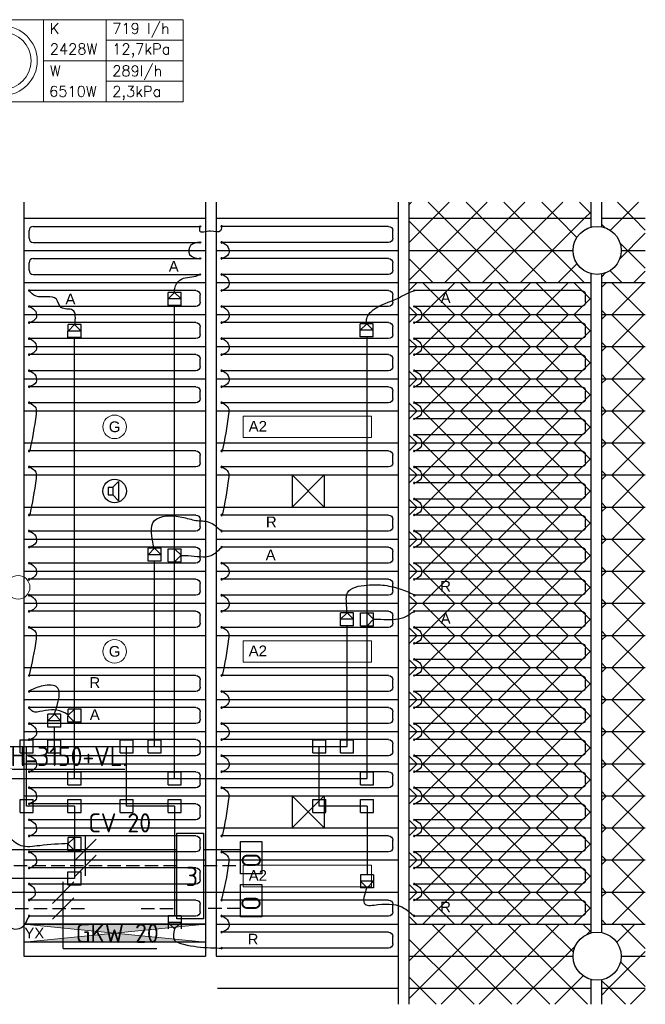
# Model space of a CAD drawing. Extents: x 51386 to 237147, y -567529 to -237881.
# Tile 16 of 16: x 126282 to 132130, y -247089 to -237881. Entities that reach past the tile are written whole.
import ezdxf

# ---------------------------------------------------------------- set-up
doc = ezdxf.new("R2010")
doc.units = 0
doc.header["$LTSCALE"] = 25
for name, pattern in [('2322105', [47, 40, -7]), ('2322106', [47, 5, -2, 5, -2, 5, -2, 5, -2, 5, -2, 5, -7]), ('2322107', [2000, 1000, 1000]), ('2322108', [7, 5, -2])]:
    doc.linetypes.add(name, pattern=pattern)
for name, color, linetype in [('000Vermogens2', 7, 'CONTINUOUS'), ('60', 7, 'CONTINUOUS'), ('60-CV', 3, 'CONTINUOUS'), ('KP-bandraster', 5, 'CONTINUOUS'), ('KP-koppelingen', 6, 'CONTINUOUS'), ('KP-leidingen(aanvoer)', 5, 'CONTINUOUS'), ('KP-leidingen(retour)', 1, 'CONTINUOUS'), ('KP-Lucht aanvoer', 6, 'CONTINUOUS'), ('KP-Melders', 3, 'CONTINUOUS'), ('KP-panelen', 1, 'CONTINUOUS'), ('KP-registers', 4, 'CONTINUOUS'), ('KP-slangen', 7, 'CONTINUOUS'), ('KP-tekst', 7, 'CONTINUOUS'), ('SYM-W', 7, 'CONTINUOUS'), ('WL5501--', 130, 'CONTINUOUS'), ('WL5501--_GKW-A', 4, 'CONTINUOUS'), ('WL5502--', 130, 'CONTINUOUS'), ('WL561---_AANVOER', 10, 'CONTINUOUS'), ('WL561---_RETOUR', 10, 'CONTINUOUS')]:
    doc.layers.add(name, color=color, linetype=linetype)
for name, color, linetype, lineweight in [('KP-Aluminium', 8, 'CONTINUOUS', 18), ('KP-Registers-nieuw', 3, 'CONTINUOUS', 25), ('KP-Verlichting', 2, 'CONTINUOUS', 18)]:
    doc.layers.add(name, color=color, linetype=linetype, lineweight=lineweight)
doc.styles.add('arial', font='ARIAL.TTF')
doc.styles.add('ISO', font='ISO.SHX')
doc.styles.add('VERWOL-1', font='ROMANS.SHX')
pattern_1 = [(45, (-34026.4, 3026.83), (-176.7767, 176.7767), []), (135, (-34026.4, 3026.83), (-176.7767, -176.7767), [])]

# ---------------------------------------------------------------- blocks, each defined once
blk = doc.blocks.new('Register A')
at = {"layer": 'KP-registers', "linetype": 'Continuous'}
for p, q in [((50, 115), (50, 185)), ((90, 225), (1644, 225)), ((90, 75), (1644, 75))]:
    blk.add_line(p, q, dxfattribs=at)
for centre in [(1650, 225), (1650, 75)]:
    blk.add_circle(centre, 6, dxfattribs=at)
for centre, start, end in [((90, 185), 90, 180), ((90, 115), 180, 270)]:
    blk.add_arc(centre, 40, start, end, dxfattribs=at)
blk = doc.blocks.new('A$C707E4CAF')
at = {"layer": 'KP-Verlichting', "linetype": 'Continuous'}
h = blk.add_hatch(color=256, dxfattribs=at)
h.dxf.hatch_style = 1
h.paths.add_polyline_path([(0, 0), (850, -85), (1700, 0)])
h.paths.add_polyline_path([(1700, -170), (850, -85), (0, -170)])
at = {"layer": 'KP-panelen', "linetype": 'Continuous'}
for p, q in [((1700, 0), (0, 0)), ((1700, 0), (0, 0)), ((1700, -170), (0, -170)), ((1700, -170), (0, -170))]:
    blk.add_line(p, q, dxfattribs=at)
at = {"layer": 'KP-Verlichting', "linetype": 'Continuous'}
for p, q in [((0, 0), (1700, -170)), ((0, 0), (1700, -170)), ((0, 0), (0, -170)), ((0, -170), (1700, 0)), ((0, -170), (1700, 0)), ((1700, 0), (1700, -170))]:
    blk.add_line(p, q, dxfattribs=at)
at = {"layer": 'KP-Verlichting', "linetype": 'Continuous', "insert": (99.6, -83.6), "char_height": 100, "attachment_point": 5, "style": 'arial'}
blk.add_mtext('\\A1;YX', dxfattribs=at)

msp = doc.modelspace()

# ---------------------------------------------------------------- hatches: boundary and pattern name
at = {"layer": 'KP-Aluminium', "linetype": 'Continuous'}
h = msp.add_hatch(dxfattribs=at)
h.set_pattern_fill('ANSI37', color=256, scale=2000, style=0)
h.set_pattern_definition(pattern_1)
h.paths.add_polyline_path([(131619.6, -239588.7), (129919.6, -239588.7), (129919.6, -239738.7), (131619.6, -239738.7)])
h.paths.add_polyline_path([(132129.6, -239588.7), (131719.6, -239588.7), (131719.6, -239738.7), (132129.6, -239738.7)])
h.paths.add_polyline_path([(131619.6, -246938.7), (129919.6, -246938.7), (129919.6, -247088.7), (131619.6, -247088.7)])
h.paths.add_polyline_path([(132129.6, -246938.7), (131719.6, -246938.7), (131719.6, -247088.7), (132129.6, -247088.7)])
h = msp.add_hatch(dxfattribs=at)
h.set_pattern_fill('ANSI37', color=256, scale=2000, style=0)
h.set_pattern_definition(pattern_1)
h.paths.add_polyline_path([(131619.6, -239821.8), (131619.6, -239738.7), (129919.6, -239738.7), (129919.6, -240038.7), (131454.6, -240038.7, -0.337188)])
h.paths.add_polyline_path([(131454.6, -240038.7), (129919.6, -240038.7), (129919.6, -240338.7), (131619.6, -240338.7), (131619.6, -240255.5, -0.337188)])
h.paths.add_polyline_path([(132129.6, -240038.7), (131904.6, -240038.7, -0.362783), (131719.6, -240260.1), (131719.6, -240338.7), (132129.6, -240338.7)])
h.paths.add_polyline_path([(132129.6, -239738.7), (131719.6, -239738.7), (131719.6, -239817.3, -0.362783), (131904.6, -240038.7), (132129.6, -240038.7)])
h = msp.add_hatch(dxfattribs=at)
h.set_pattern_fill('ANSI37', color=256, scale=2000, style=0)
h.set_pattern_definition([(45, (-34026.4, 7526.83), (-176.7767, 176.7767), []), (135, (-34026.4, 7526.83), (-176.7767, -176.7767), [])])
h.paths.add_polyline_path([(131619.6, -240338.7), (129919.6, -240338.7), (129919.6, -240638.7), (131619.6, -240638.7)])
h.paths.add_polyline_path([(132129.6, -240338.7), (131719.6, -240338.7), (131719.6, -240638.7), (132129.6, -240638.7)])
h = msp.add_hatch(dxfattribs=at)
h.set_pattern_fill('ANSI37', color=256, scale=2000, style=0)
h.set_pattern_definition([(45, (-34026.4, 7226.83), (-176.7767, 176.7767), []), (135, (-34026.4, 7226.83), (-176.7767, -176.7767), [])])
h.paths.add_polyline_path([(131619.6, -240638.7), (129919.6, -240638.7), (129919.6, -240938.7), (131619.6, -240938.7)])
h.paths.add_polyline_path([(132129.6, -240638.7), (131719.6, -240638.7), (131719.6, -240938.7), (132129.6, -240938.7)])
h = msp.add_hatch(dxfattribs=at)
h.set_pattern_fill('ANSI37', color=256, scale=2000, style=0)
h.set_pattern_definition([(45, (-34026.4, 6926.83), (-176.7767, 176.7767), []), (135, (-34026.4, 6926.83), (-176.7767, -176.7767), [])])
h.paths.add_polyline_path([(131619.6, -240938.7), (129919.6, -240938.7), (129919.6, -241238.7), (131619.6, -241238.7)])
h.paths.add_polyline_path([(132129.6, -240938.7), (131719.6, -240938.7), (131719.6, -241238.7), (132129.6, -241238.7)])
h = msp.add_hatch(dxfattribs=at)
h.set_pattern_fill('ANSI37', color=256, scale=2000, style=0)
h.set_pattern_definition([(45, (-34026.4, 6626.83), (-176.7767, 176.7767), []), (135, (-34026.4, 6626.83), (-176.7767, -176.7767), [])])
h.paths.add_polyline_path([(131619.6, -241238.7), (129919.6, -241238.7), (129919.6, -241538.7), (131619.6, -241538.7)])
h.paths.add_polyline_path([(132129.6, -241238.7), (131719.6, -241238.7), (131719.6, -241538.7), (132129.6, -241538.7)])
h = msp.add_hatch(dxfattribs=at)
h.set_pattern_fill('ANSI37', color=256, scale=2000, style=0)
h.set_pattern_definition([(45, (-34026.4, 6326.83), (-176.7767, 176.7767), []), (135, (-34026.4, 6326.83), (-176.7767, -176.7767), [])])
h.paths.add_polyline_path([(131619.6, -241538.7), (129919.6, -241538.7), (129919.6, -241838.7), (131619.6, -241838.7)])
h.paths.add_polyline_path([(132129.6, -241538.7), (131719.6, -241538.7), (131719.6, -241838.7), (132129.6, -241838.7)])
h = msp.add_hatch(dxfattribs=at)
h.set_pattern_fill('ANSI37', color=256, scale=2000, style=0)
h.set_pattern_definition([(45, (-34026.4, 6026.83), (-176.7767, 176.7767), []), (135, (-34026.4, 6026.83), (-176.7767, -176.7767), [])])
h.paths.add_polyline_path([(131619.6, -241838.7), (129919.6, -241838.7), (129919.6, -242138.7), (131619.6, -242138.7)])
h.paths.add_polyline_path([(132129.6, -241838.7), (131719.6, -241838.7), (131719.6, -242138.7), (132129.6, -242138.7)])
h = msp.add_hatch(dxfattribs=at)
h.set_pattern_fill('ANSI37', color=256, scale=2000, style=0)
h.set_pattern_definition([(45, (-34026.4, 5726.83), (-176.7767, 176.7767), []), (135, (-34026.4, 5726.83), (-176.7767, -176.7767), [])])
h.paths.add_polyline_path([(131619.6, -242138.7), (129919.6, -242138.7), (129919.6, -242438.7), (131619.6, -242438.7)])
h.paths.add_polyline_path([(132129.6, -242138.7), (131719.6, -242138.7), (131719.6, -242438.7), (132129.6, -242438.7)])
h = msp.add_hatch(dxfattribs=at)
h.set_pattern_fill('ANSI37', color=256, scale=2000, style=0)
h.set_pattern_definition([(45, (-34026.4, 5426.83), (-176.7767, 176.7767), []), (135, (-34026.4, 5426.83), (-176.7767, -176.7767), [])])
h.paths.add_polyline_path([(131619.6, -242438.7), (129919.6, -242438.7), (129919.6, -242738.7), (131619.6, -242738.7)])
h.paths.add_polyline_path([(132129.6, -242438.7), (131719.6, -242438.7), (131719.6, -242738.7), (132129.6, -242738.7)])
h = msp.add_hatch(dxfattribs=at)
h.set_pattern_fill('ANSI37', color=256, scale=2000, style=0)
h.set_pattern_definition([(45, (-34026.4, 5126.83), (-176.7767, 176.7767), []), (135, (-34026.4, 5126.83), (-176.7767, -176.7767), [])])
h.paths.add_polyline_path([(131619.6, -242738.7), (129919.6, -242738.7), (129919.6, -243038.7), (131619.6, -243038.7)])
h.paths.add_polyline_path([(132129.6, -242738.7), (131719.6, -242738.7), (131719.6, -243038.7), (132129.6, -243038.7)])
h = msp.add_hatch(dxfattribs=at)
h.set_pattern_fill('ANSI37', color=256, scale=2000, style=0)
h.set_pattern_definition([(45, (-34026.4, 4826.83), (-176.7767, 176.7767), []), (135, (-34026.4, 4826.83), (-176.7767, -176.7767), [])])
h.paths.add_polyline_path([(131619.6, -243038.7), (129919.6, -243038.7), (129919.6, -243338.7), (131619.6, -243338.7)])
h.paths.add_polyline_path([(132129.6, -243038.7), (131719.6, -243038.7), (131719.6, -243338.7), (132129.6, -243338.7)])
h = msp.add_hatch(dxfattribs=at)
h.set_pattern_fill('ANSI37', color=256, scale=2000, style=0)
h.set_pattern_definition([(45, (-34026.4, 4526.83), (-176.7767, 176.7767), []), (135, (-34026.4, 4526.83), (-176.7767, -176.7767), [])])
h.paths.add_polyline_path([(131619.6, -243338.7), (129919.6, -243338.7), (129919.6, -243638.7), (131619.6, -243638.7)])
h.paths.add_polyline_path([(132129.6, -243338.7), (131719.6, -243338.7), (131719.6, -243638.7), (132129.6, -243638.7)])
h = msp.add_hatch(dxfattribs=at)
h.set_pattern_fill('ANSI37', color=256, scale=2000, style=0)
h.set_pattern_definition([(45, (-34026.4, 4226.83), (-176.7767, 176.7767), []), (135, (-34026.4, 4226.83), (-176.7767, -176.7767), [])])
h.paths.add_polyline_path([(131619.6, -243638.7), (129919.6, -243638.7), (129919.6, -243938.7), (131619.6, -243938.7)])
h.paths.add_polyline_path([(132129.6, -243638.7), (131719.6, -243638.7), (131719.6, -243938.7), (132129.6, -243938.7)])
h = msp.add_hatch(dxfattribs=at)
h.set_pattern_fill('ANSI37', color=256, scale=2000, style=0)
h.set_pattern_definition([(45, (-34026.4, 3926.83), (-176.7767, 176.7767), []), (135, (-34026.4, 3926.83), (-176.7767, -176.7767), [])])
h.paths.add_polyline_path([(131619.6, -243938.7), (129919.6, -243938.7), (129919.6, -244238.7), (131619.6, -244238.7)])
h.paths.add_polyline_path([(132129.6, -243938.7), (131719.6, -243938.7), (131719.6, -244238.7), (132129.6, -244238.7)])
h = msp.add_hatch(dxfattribs=at)
h.set_pattern_fill('ANSI37', color=256, scale=2000, style=0)
h.set_pattern_definition([(45, (-34026.4, 3626.83), (-176.7767, 176.7767), []), (135, (-34026.4, 3626.83), (-176.7767, -176.7767), [])])
h.paths.add_polyline_path([(131619.6, -244238.7), (129919.6, -244238.7), (129919.6, -244538.7), (131619.6, -244538.7)])
h.paths.add_polyline_path([(132129.6, -244238.7), (131719.6, -244238.7), (131719.6, -244538.7), (132129.6, -244538.7)])
h = msp.add_hatch(dxfattribs=at)
h.set_pattern_fill('ANSI37', color=256, scale=2000, style=0)
h.set_pattern_definition([(45, (-34026.4, 3326.83), (-176.7767, 176.7767), []), (135, (-34026.4, 3326.83), (-176.7767, -176.7767), [])])
h.paths.add_polyline_path([(131619.6, -244538.7), (129919.6, -244538.7), (129919.6, -244838.7), (131619.6, -244838.7)])
h.paths.add_polyline_path([(132129.6, -244538.7), (131719.6, -244538.7), (131719.6, -244838.7), (132129.6, -244838.7)])
h = msp.add_hatch(dxfattribs=at)
h.set_pattern_fill('ANSI37', color=256, scale=2000, style=0)
h.set_pattern_definition(pattern_1)
h.paths.add_polyline_path([(131619.6, -244838.7), (129919.6, -244838.7), (129919.6, -245138.7), (131619.6, -245138.7)])
h.paths.add_polyline_path([(132129.6, -244838.7), (131719.6, -244838.7), (131719.6, -245138.7), (132129.6, -245138.7)])
h = msp.add_hatch(dxfattribs=at)
h.set_pattern_fill('ANSI37', color=256, scale=2000, style=0)
h.set_pattern_definition([(45, (-34026.4, 2726.83), (-176.7767, 176.7767), []), (135, (-34026.4, 2726.83), (-176.7767, -176.7767), [])])
h.paths.add_polyline_path([(131619.6, -245138.7), (129919.6, -245138.7), (129919.6, -245438.7), (131619.6, -245438.7)])
h.paths.add_polyline_path([(132129.6, -245138.7), (131719.6, -245138.7), (131719.6, -245438.7), (132129.6, -245438.7)])
h = msp.add_hatch(dxfattribs=at)
h.set_pattern_fill('ANSI37', color=256, scale=2000, style=0)
h.set_pattern_definition([(45, (-34026.4, 2426.83), (-176.7767, 176.7767), []), (135, (-34026.4, 2426.83), (-176.7767, -176.7767), [])])
h.paths.add_polyline_path([(131619.6, -245438.7), (129919.6, -245438.7), (129919.6, -245738.7), (131619.6, -245738.7)])
h.paths.add_polyline_path([(132129.6, -245438.7), (131719.6, -245438.7), (131719.6, -245738.7), (132129.6, -245738.7)])
h = msp.add_hatch(dxfattribs=at)
h.set_pattern_fill('ANSI37', color=256, scale=2000, style=0)
h.set_pattern_definition([(45, (-34026.4, 2126.83), (-176.7767, 176.7767), []), (135, (-34026.4, 2126.83), (-176.7767, -176.7767), [])])
h.paths.add_polyline_path([(131619.6, -245738.7), (129919.6, -245738.7), (129919.6, -246038.7), (131619.6, -246038.7)])
h.paths.add_polyline_path([(132129.6, -245738.7), (131719.6, -245738.7), (131719.6, -246038.7), (132129.6, -246038.7)])
h = msp.add_hatch(dxfattribs=at)
h.set_pattern_fill('ANSI37', color=256, scale=2000, style=0)
h.set_pattern_definition([(45, (-34026.4, 1826.83), (-176.7767, 176.7767), []), (135, (-34026.4, 1826.83), (-176.7767, -176.7767), [])])
h.paths.add_polyline_path([(131619.6, -246038.7), (129919.6, -246038.7), (129919.6, -246338.7), (131619.6, -246338.7)])
h.paths.add_polyline_path([(132129.6, -246038.7), (131719.6, -246038.7), (131719.6, -246338.7), (132129.6, -246338.7)])
h = msp.add_hatch(dxfattribs=at)
h.set_pattern_fill('ANSI37', color=256, scale=2000, style=0)
h.set_pattern_definition(pattern_1)
h.paths.add_polyline_path([(131454.6, -246638.7), (129919.6, -246638.7), (129919.6, -246938.7), (131619.6, -246938.7), (131619.6, -246855.5, -0.337188)])
h.paths.add_polyline_path([(131619.6, -246421.8), (131619.6, -246338.7), (129919.6, -246338.7), (129919.6, -246638.7), (131454.6, -246638.7, -0.337188)])
h.paths.add_polyline_path([(132129.6, -246338.7), (131719.6, -246338.7), (131719.6, -246417.3, -0.362783), (131904.6, -246638.7), (132129.6, -246638.7)])
h.paths.add_polyline_path([(132129.6, -246638.7), (131904.6, -246638.7, -0.362783), (131719.6, -246860.1), (131719.6, -246938.7), (132129.6, -246938.7)])

# ---------------------------------------------------------------- linework, layer by layer
at = {"layer": '000Vermogens2', "linetype": 'Continuous', "lineweight": 0}
for p, q in [((125738.2, -237881.3), (127811.1, -237881.3)), ((126506.1, -237881.3), (126506.1, -238649.2)), ((127091.3, -238265.2), (127091.3, -237881.3)), ((127811.1, -237881.3), (127811.1, -238649.2)), ((127091.3, -238073.3), (127811.1, -238073.3)), ((126506.1, -238265.2), (127811.1, -238265.2)), ((127091.3, -238265.2), (127091.3, -238649.2)), ((127091.3, -238457.2), (127811.1, -238457.2)), ((125738.2, -238649.2), (127811.1, -238649.2))]:
    msp.add_line(p, q, dxfattribs=at)
for radius in [324.2, 267.6]:
    msp.add_circle((126122.2, -238265.2), radius, dxfattribs=at)
at = {"layer": '60-CV', "color": 7}
for p, q in [((126168.1, -244889.9), (127266.1, -244889.9)), ((126997, -245543), (126797, -245743)), ((126897, -245511), (127566, -245511)), ((126897, -245887.5), (126897, -245511)), ((126997, -245693), (126797, -245893))]:
    msp.add_line(p, q, dxfattribs=at)
at = {"layer": '60-CV', "color": 2, "linetype": 'Continuous'}
for points in [[(128546.9, -245867.1), (128346.9, -245867.1), (128346.9, -245567.1), (128546.9, -245567.1)], [(128544.7, -246269.6), (128344.7, -246269.6), (128344.7, -245969.6), (128544.7, -245969.6)]]:
    msp.add_lwpolyline(points, close=True, dxfattribs=at)
at = {"layer": 'KP-bandraster', "linetype": 'Continuous'}
for p, q in [((126319.6, -239588.7), (126319.6, -246638.7)), ((128019.6, -239588.7), (128019.6, -246638.7)), ((128119.6, -239588.7), (128119.6, -246638.7)), ((129819.6, -239588.7), (129819.6, -247088.7)), ((129919.6, -239588.7), (129919.6, -247088.7)), ((131619.6, -239588.7), (131619.6, -239821.8)), ((131719.6, -239588.7), (131719.6, -239817.3)), ((131619.6, -240255.5), (131619.6, -246421.8)), ((131719.6, -240260.1), (131719.6, -246417.3)), ((131619.6, -246855.5), (131619.6, -247088.7)), ((131719.6, -246860.1), (131719.6, -247088.7))]:
    msp.add_line(p, q, dxfattribs=at)
for centre in [(131679.6, -240038.7), (131679.6, -246638.7)]:
    msp.add_circle(centre, 225, dxfattribs=at)
at = {"layer": 'KP-koppelingen', "linetype": 'Continuous'}
for p, q in [((127669.1, -240553.2), (127669.1, -240431.6)), ((127790.8, -240431.6), (127669.1, -240431.6)), ((127669.1, -240492.4), (127729.9, -240431.6)), ((127790.7, -240492.4), (127669.1, -240492.4)), ((127729.9, -240431.6), (127790.7, -240492.4)), ((127790.7, -240553.2), (127790.8, -240431.6)), ((127790.7, -240553.2), (127669.1, -240553.2)), ((126733.8, -240854.6), (126733.9, -240732.9)), ((126855.5, -240733), (126733.9, -240732.9)), ((126733.9, -240793.8), (126794.7, -240733)), ((126794.7, -240733), (126855.5, -240793.8)), ((126855.5, -240854.6), (126855.5, -240733)), ((129465.7, -240846.9), (129465.8, -240725.2)), ((129465.7, -240786.1), (129526.6, -240725.3)), ((129587.4, -240725.3), (129465.8, -240725.2)), ((129526.6, -240725.3), (129587.4, -240786.1)), ((129587.4, -240846.9), (129587.4, -240725.3)), ((126855.5, -240854.6), (126733.8, -240854.6)), ((126855.5, -240793.8), (126733.9, -240793.8)), ((129587.4, -240786.1), (129465.7, -240786.1)), ((129587.4, -240846.9), (129465.7, -240846.9)), ((127481.9, -242946.2), (127481.9, -242824.6)), ((127603.6, -242824.6), (127481.9, -242824.6)), ((127481.9, -242885.4), (127542.7, -242824.6)), ((127603.5, -242885.4), (127481.9, -242885.4)), ((127542.7, -242824.6), (127603.5, -242885.4)), ((127603.5, -242946.2), (127603.6, -242824.6)), ((127669.1, -242950.6), (127669.1, -242829)), ((127669.1, -242829), (127790.7, -242829)), ((127729.9, -242950.6), (127729.9, -242829)), ((127729.9, -242829), (127790.7, -242889.8)), ((127790.7, -242889.8), (127729.9, -242950.6)), ((127790.7, -242950.6), (127790.7, -242829)), ((127603.5, -242946.2), (127481.9, -242946.2)), ((127669.1, -242950.6), (127790.7, -242950.6)), ((129281.9, -243548), (129281.9, -243426.4)), ((129403.6, -243426.4), (129281.9, -243426.4)), ((129281.9, -243487.2), (129342.7, -243426.4)), ((129342.7, -243426.4), (129403.5, -243487.3)), ((129403.5, -243548.1), (129403.6, -243426.4)), ((129469.1, -243549), (129469.1, -243427.4)), ((129469.1, -243427.4), (129590.7, -243427.4)), ((129529.9, -243549), (129529.9, -243427.4)), ((129529.9, -243427.4), (129590.7, -243488.2)), ((129590.7, -243549), (129590.7, -243427.4)), ((129403.5, -243487.3), (129281.9, -243487.2)), ((129590.7, -243488.2), (129529.9, -243549)), ((129403.5, -243548.1), (129281.9, -243548)), ((129469.1, -243549), (129590.7, -243549)), ((126733.8, -244449), (126733.9, -244327.4)), ((126794.7, -244327.4), (126733.8, -244388.2)), ((126855.5, -244327.4), (126733.9, -244327.4)), ((126794.7, -244449), (126794.7, -244327.4)), ((126855.5, -244449), (126855.5, -244327.4)), ((126546.6, -244497.2), (126546.7, -244375.5)), ((126668.3, -244375.6), (126546.7, -244375.5)), ((126546.7, -244436.4), (126607.5, -244375.5)), ((126668.3, -244436.4), (126546.7, -244436.4)), ((126607.5, -244375.5), (126668.3, -244436.4)), ((126668.3, -244497.2), (126668.3, -244375.6)), ((126733.8, -244388.2), (126794.7, -244449)), ((126855.5, -244449), (126733.8, -244449)), ((126668.3, -244497.2), (126546.6, -244497.2)), ((126285.8, -244737.6), (126285.8, -244616)), ((126285.8, -244616), (126407.5, -244616)), ((126407.5, -244737.6), (126407.5, -244616)), ((126546.6, -244737.6), (126546.6, -244616)), ((126546.6, -244616), (126668.3, -244616)), ((126668.3, -244737.6), (126668.3, -244616)), ((127221.1, -244737.6), (127221.1, -244616)), ((127221.1, -244616), (127342.7, -244616)), ((127342.7, -244737.6), (127342.7, -244616)), ((127481.9, -244737.6), (127481.9, -244616)), ((127481.9, -244616), (127603.5, -244616)), ((127603.5, -244737.6), (127603.5, -244616)), ((129021.1, -244737.6), (129021.1, -244616)), ((129021.1, -244616), (129142.7, -244616)), ((129142.7, -244737.6), (129142.7, -244616)), ((129281.9, -244737.6), (129281.9, -244616)), ((129281.9, -244616), (129403.5, -244616)), ((129403.5, -244737.6), (129403.5, -244616)), ((126285.8, -244737.6), (126407.5, -244737.6)), ((126546.6, -244737.6), (126668.3, -244737.6)), ((127221.1, -244737.6), (127342.7, -244737.6)), ((127481.9, -244737.6), (127603.5, -244737.6)), ((129021.1, -244737.6), (129142.7, -244737.6)), ((129281.9, -244737.6), (129403.5, -244737.6)), ((126733.8, -245036.7), (126733.8, -244915.1)), ((126733.8, -244915.1), (126855.5, -244915.1)), ((126855.5, -245036.7), (126855.5, -244915.1)), ((127669.1, -245036.7), (127669.1, -244915.1)), ((127669.1, -244915.1), (127790.7, -244915.1)), ((127790.7, -245036.7), (127790.7, -244915.1)), ((129469.1, -245036.7), (129469.1, -244915.1)), ((129469.1, -244915.1), (129590.7, -244915.1)), ((129590.7, -245036.7), (129590.7, -244915.1)), ((126733.8, -245036.7), (126855.5, -245036.7)), ((127669.1, -245036.7), (127790.7, -245036.7)), ((129469.1, -245036.7), (129590.7, -245036.7)), ((126285.8, -245296.2), (126285.8, -245174.6)), ((126285.8, -245174.6), (126407.5, -245174.6)), ((126407.5, -245296.3), (126407.5, -245174.6)), ((126733.8, -245296.2), (126733.8, -245174.6)), ((126733.8, -245174.6), (126855.5, -245174.6)), ((126855.5, -245296.3), (126855.5, -245174.6)), ((127221.1, -245296.2), (127221.1, -245174.6)), ((127221.1, -245174.6), (127342.7, -245174.6)), ((127342.7, -245296.3), (127342.7, -245174.6)), ((127669.1, -245296.2), (127669.1, -245174.6)), ((127669.1, -245174.6), (127790.7, -245174.6)), ((127790.7, -245296.3), (127790.7, -245174.6)), ((129021.1, -245296.2), (129021.1, -245174.6)), ((129021.1, -245174.6), (129142.7, -245174.6)), ((129142.7, -245296.3), (129142.7, -245174.6)), ((129469.1, -245296.2), (129469.1, -245174.6)), ((129469.1, -245174.6), (129590.7, -245174.6)), ((129590.7, -245296.3), (129590.7, -245174.6)), ((126285.8, -245296.2), (126407.5, -245296.3)), ((126733.8, -245296.2), (126855.5, -245296.3)), ((127221.1, -245296.2), (127342.7, -245296.3)), ((127669.1, -245296.2), (127790.7, -245296.3)), ((129021.1, -245296.2), (129142.7, -245296.3)), ((129469.1, -245296.2), (129590.7, -245296.3)), ((126733.8, -245649.1), (126733.9, -245527.5)), ((126794.7, -245527.5), (126733.8, -245588.3)), ((126855.5, -245527.5), (126733.9, -245527.5)), ((126794.7, -245649.1), (126794.7, -245527.5)), ((126855.5, -245649.1), (126855.5, -245527.5)), ((126733.8, -245588.3), (126794.7, -245649.1)), ((126855.5, -245649.1), (126733.8, -245649.1)), ((126733.8, -245972.1), (126733.8, -245850.4)), ((126733.8, -245850.4), (126855.5, -245850.4)), ((126855.5, -245972.1), (126855.5, -245850.4)), ((129590.7, -245877.7), (129469.1, -245877.7)), ((129469.1, -245877.7), (129469.1, -245999.3)), ((129590.7, -245877.7), (129590.7, -245999.4)), ((126733.8, -245972.1), (126855.5, -245972.1)), ((129590.7, -245938.5), (129469.1, -245938.5)), ((129469.1, -245938.5), (129529.9, -245999.4)), ((129590.7, -245999.4), (129469.1, -245999.3)), ((129529.9, -245999.4), (129590.7, -245938.5)), ((127790.7, -246262.7), (127669.1, -246262.7)), ((127669.1, -246262.7), (127669.1, -246384.3)), ((127790.7, -246262.7), (127790.7, -246384.3)), ((127790.7, -246323.5), (127669.1, -246323.5)), ((127669.1, -246323.5), (127729.9, -246384.3)), ((127729.9, -246384.3), (127790.7, -246323.5))]:
    msp.add_line(p, q, dxfattribs=at)
at = {"layer": 'KP-leidingen(aanvoer)', "linetype": 'Continuous'}
for p, q in [((127729.9, -244975.9), (127729.9, -240553.2)), ((126794.7, -244975.9), (126794.7, -240854.6)), ((129529.9, -244975.9), (129529.9, -240846.9)), ((125575.6, -244975.9), (129529.9, -244975.9))]:
    msp.add_line(p, q, dxfattribs=at)
at = {"layer": 'KP-leidingen(retour)', "linetype": 'Continuous'}
for p, q in [((127542.7, -244676.8), (127542.7, -242946.2)), ((129342.7, -244676.8), (129342.7, -243548.1)), ((126607.5, -244676.8), (126607.5, -244497.2)), ((125575.6, -244676.8), (129342.7, -244676.8)), ((126346.6, -245235.4), (126346.6, -244676.8)), ((127281.9, -245235.4), (127281.9, -244676.8)), ((129081.9, -245235.4), (129081.9, -244676.8)), ((126794.7, -245235.4), (126346.6, -245235.4)), ((126794.7, -245235.4), (126794.7, -245911.2)), ((127729.9, -245235.4), (127281.9, -245235.4)), ((127729.9, -245235.4), (127729.9, -246262.7)), ((129529.9, -245235.4), (129081.9, -245235.4)), ((129529.9, -245235.4), (129529.9, -245877.7)), ((126794.7, -245911.2), (121238, -245911.2))]:
    msp.add_line(p, q, dxfattribs=at)
at = {"layer": 'KP-Lucht aanvoer', "linetype": 'Continuous'}
for p, q in [((128829.7, -242138.7), (128829.7, -242438.7)), ((128829.7, -242138.7), (129129.7, -242138.7)), ((129129.7, -242138.7), (128829.7, -242438.7)), ((129129.7, -242438.7), (128829.7, -242138.7)), ((129129.7, -242138.7), (129129.7, -242438.7)), ((128829.7, -242438.7), (129129.7, -242438.7)), ((128829.7, -245138.6), (128829.7, -245438.6)), ((128829.7, -245138.6), (129129.7, -245138.6)), ((129129.7, -245138.6), (128829.7, -245438.6)), ((129129.7, -245438.6), (128829.7, -245138.6)), ((129129.7, -245138.6), (129129.7, -245438.6)), ((128829.7, -245438.6), (129129.7, -245438.6))]:
    msp.add_line(p, q, dxfattribs=at)
at = {"layer": 'KP-Melders', "linetype": 'Continuous'}
for p, q in [((127152.8, -242254.2), (127204.8, -242198.9)), ((127204.8, -242198.9), (127204.8, -242379.6)), ((127109.8, -242254.2), (127152.8, -242254.2)), ((127109.8, -242254.2), (127109.8, -242324.2)), ((127109.8, -242324.2), (127152.8, -242324.2)), ((127109.8, -242324.2), (127152.8, -242324.2)), ((127152.8, -242254.2), (127152.8, -242324.2)), ((127152.8, -242324.2), (127204.8, -242379.6))]:
    msp.add_line(p, q, dxfattribs=at)
msp.add_circle((127169.6, -242288.7), 110, dxfattribs=at)
at = {"layer": 'KP-panelen', "linetype": 'Continuous'}
for p, q in [((126319.6, -239738.7), (128019.6, -239738.7)), ((128119.6, -239738.7), (129819.6, -239738.7)), ((129919.6, -239738.7), (131619.6, -239738.7)), ((131719.6, -239738.7), (132129.6, -239738.7)), ((126319.6, -240038.7), (128019.6, -240038.7)), ((128119.6, -240038.7), (129819.6, -240038.7)), ((129919.6, -240038.7), (131454.6, -240038.7)), ((131904.6, -240038.7), (132129.6, -240038.7)), ((126319.6, -240338.7), (128019.6, -240338.7)), ((128119.6, -240338.7), (129819.6, -240338.7)), ((129919.6, -240338.7), (131619.6, -240338.7)), ((131719.6, -240338.7), (132129.6, -240338.7)), ((126319.6, -240638.7), (128019.6, -240638.7)), ((128119.6, -240638.7), (129819.6, -240638.7)), ((129919.6, -240638.7), (131619.6, -240638.7)), ((131719.6, -240638.7), (132129.6, -240638.7)), ((126319.6, -240938.7), (128019.6, -240938.7)), ((128119.6, -240938.7), (129819.6, -240938.7)), ((129919.6, -240938.7), (131619.6, -240938.7)), ((131719.6, -240938.7), (132129.6, -240938.7)), ((126319.6, -241238.7), (128019.6, -241238.7)), ((128119.6, -241238.7), (129819.6, -241238.7)), ((129919.6, -241238.7), (131619.6, -241238.7)), ((131719.6, -241238.7), (132129.6, -241238.7)), ((126319.6, -241538.7), (128019.6, -241538.7)), ((128119.6, -241538.7), (129819.6, -241538.7)), ((129919.6, -241538.7), (131619.6, -241538.7)), ((131719.6, -241538.7), (132129.6, -241538.7)), ((126319.6, -241838.7), (128019.6, -241838.7)), ((128119.6, -241838.7), (129819.6, -241838.7)), ((129919.6, -241838.7), (131619.6, -241838.7)), ((131719.6, -241838.7), (132129.6, -241838.7)), ((126319.6, -242138.7), (128019.6, -242138.7)), ((128119.6, -242138.7), (129819.6, -242138.7)), ((129919.6, -242138.7), (131619.6, -242138.7)), ((131719.6, -242138.7), (132129.6, -242138.7)), ((126319.6, -242438.7), (128019.6, -242438.7)), ((128119.6, -242438.7), (129819.6, -242438.7)), ((129919.6, -242438.7), (131619.6, -242438.7)), ((131719.6, -242438.7), (132129.6, -242438.7)), ((126319.6, -242738.7), (128019.6, -242738.7)), ((128119.6, -242738.7), (129819.6, -242738.7)), ((129919.6, -242738.7), (131619.6, -242738.7)), ((131719.6, -242738.7), (132129.6, -242738.7)), ((126319.6, -243038.7), (128019.6, -243038.7)), ((128119.6, -243038.7), (129819.6, -243038.7)), ((129919.6, -243038.7), (131619.6, -243038.7)), ((131719.6, -243038.7), (132129.6, -243038.7)), ((126319.6, -243338.7), (128019.6, -243338.7)), ((128119.6, -243338.7), (129819.6, -243338.7)), ((129919.6, -243338.7), (131619.6, -243338.7)), ((131719.6, -243338.7), (132129.6, -243338.7)), ((126319.6, -243638.7), (128019.6, -243638.7)), ((128119.6, -243638.7), (129819.6, -243638.7)), ((129919.6, -243638.7), (131619.6, -243638.7)), ((131719.6, -243638.7), (132129.6, -243638.7)), ((126319.6, -243938.7), (128019.6, -243938.7)), ((128119.6, -243938.7), (129819.6, -243938.7)), ((129919.6, -243938.7), (131619.6, -243938.7)), ((131719.6, -243938.7), (132129.6, -243938.7)), ((126319.6, -244238.7), (128019.6, -244238.7)), ((128119.6, -244238.7), (129819.6, -244238.7)), ((129919.6, -244238.7), (131619.6, -244238.7)), ((131719.6, -244238.7), (132129.6, -244238.7)), ((126319.6, -244538.7), (128019.6, -244538.7)), ((128119.6, -244538.7), (129819.6, -244538.7)), ((129919.6, -244538.7), (131619.6, -244538.7)), ((131719.6, -244538.7), (132129.6, -244538.7)), ((126319.6, -244838.7), (128019.6, -244838.7)), ((128119.6, -244838.7), (129819.6, -244838.7)), ((129919.6, -244838.7), (131619.6, -244838.7)), ((131719.6, -244838.7), (132129.6, -244838.7)), ((126319.6, -245138.7), (128019.6, -245138.7)), ((128119.6, -245138.7), (129819.6, -245138.7)), ((129919.6, -245138.7), (131619.6, -245138.7)), ((131719.6, -245138.7), (132129.6, -245138.7)), ((126319.6, -245438.7), (128019.6, -245438.7)), ((128119.6, -245438.7), (129819.6, -245438.7)), ((129919.6, -245438.7), (131619.6, -245438.7)), ((131719.6, -245438.7), (132129.6, -245438.7)), ((126319.6, -245738.7), (128019.6, -245738.7)), ((128119.6, -245738.7), (129819.6, -245738.7)), ((129919.6, -245738.7), (131619.6, -245738.7)), ((131719.6, -245738.7), (132129.6, -245738.7)), ((126319.6, -246038.7), (128019.6, -246038.7)), ((128119.6, -246038.7), (129819.6, -246038.7)), ((129919.6, -246038.7), (131619.6, -246038.7)), ((131719.6, -246038.7), (132129.6, -246038.7)), ((126319.6, -246338.7), (128019.6, -246338.7)), ((126319.6, -246338.7), (128019.6, -246338.7)), ((128119.6, -246338.7), (129819.6, -246338.7)), ((129919.6, -246338.7), (131619.6, -246338.7)), ((131719.6, -246338.7), (132129.6, -246338.7)), ((126319.6, -246638.7), (128019.6, -246638.7)), ((128119.6, -246638.7), (129819.6, -246638.7)), ((129919.6, -246638.7), (131454.6, -246638.7)), ((131904.6, -246638.7), (132129.6, -246638.7)), ((128129.8, -246938.7), (129819.6, -246938.7)), ((129919.6, -246938.7), (131619.6, -246938.7)), ((131719.6, -246938.7), (132129.6, -246938.7))]:
    msp.add_line(p, q, dxfattribs=at)
at = {"layer": 'KP-slangen', "linetype": 'Continuous'}
for points in [[(128169.6, -239813.7), (128158.9, -239857.3), (128066.1, -239858.6), (127966.4, -239860), (127969.6, -239813.7)], [(127969.6, -239963.7), (127879.1, -239994.3), (127870.8, -240076), (127969.6, -240113.7)], [(128175.6, -239963.7), (128231.9, -240011.4), (128234.8, -240071), (128175.6, -240113.7)], [(127727.7, -240433.3), (127732.6, -240393.7), (127778.8, -240316.3), (127928.9, -240278.4), (127970.1, -240263.5)], [(128175.6, -240263.7), (128231.9, -240311.4), (128234.8, -240371), (128175.6, -240413.7)], [(126796.8, -240733.5), (126777, -240596.8), (126669.8, -240572), (126625.3, -240496.2), (126435.6, -240466.6), (126366.3, -240412.2)], [(129526.8, -240725.1), (129526.8, -240674.1), (129586.2, -240594.9), (129812.2, -240487.8), (129891.3, -240446.6), (129967.2, -240415.3)], [(126375.6, -240563.7), (126431.9, -240611.4), (126434.8, -240671), (126375.6, -240713.7)], [(128175.6, -240563.7), (128231.9, -240611.4), (128234.8, -240671), (128175.6, -240713.7)], [(129975.6, -240563.7), (130031.9, -240611.4), (130034.8, -240671), (129975.6, -240713.7)], [(126375.6, -240863.7), (126431.9, -240911.4), (126434.8, -240971), (126375.6, -241013.7)], [(128175.6, -240863.7), (128231.9, -240911.4), (128234.8, -240971), (128175.6, -241013.7)], [(129975.6, -240863.7), (130031.9, -240911.4), (130034.8, -240971), (129975.6, -241013.7)], [(126375.6, -241163.7), (126431.9, -241211.4), (126434.8, -241271), (126375.6, -241313.7)], [(128175.6, -241163.7), (128231.9, -241211.4), (128234.8, -241271), (128175.6, -241313.7)], [(129975.6, -241163.7), (130031.9, -241211.4), (130034.8, -241271), (129975.6, -241313.7)], [(126375.6, -241463.7), (126431.9, -241511.4), (126434.8, -241571), (126375.6, -241913.7)], [(128175.6, -241463.7), (128231.9, -241511.4), (128234.8, -241571), (128175.6, -241913.7)], [(129975.6, -241463.7), (130031.9, -241511.4), (130034.8, -241571), (129975.6, -241613.7)], [(129975.6, -241763.7), (130031.9, -241811.4), (130034.8, -241871), (129975.6, -241913.7)], [(126375.6, -242063.7), (126431.9, -242111.4), (126434.8, -242171), (126375.6, -242513.7)], [(128175.6, -242063.7), (128231.9, -242111.4), (128234.8, -242171), (128175.6, -242513.7)], [(129975.6, -242063.7), (130031.9, -242111.4), (130034.8, -242171), (129975.6, -242213.7)], [(129975.6, -242363.7), (130031.9, -242411.4), (130034.8, -242471), (129975.6, -242513.7)], [(127537.9, -242826.2), (127543.1, -242565.8), (127798.6, -242531.9), (127928.9, -242563.1), (128048.8, -242578.8), (128168.7, -242664.7)], [(126375.6, -242663.7), (126431.9, -242711.4), (126434.8, -242771), (126375.6, -242813.7)], [(129975.6, -242663.7), (130031.9, -242711.4), (130034.8, -242771), (129975.6, -242813.7)], [(127790.7, -242891.3), (127858.5, -242891.3), (128072.3, -242891.3), (128168.7, -242815.8)], [(126375.6, -242963.7), (126431.9, -243011.4), (126434.8, -243071), (126375.6, -243113.7)], [(128175.6, -242963.7), (128231.9, -243011.4), (128234.8, -243071), (128175.6, -243113.7)], [(129975.6, -242963.7), (130031.9, -243011.4), (130034.8, -243071), (129975.6, -243113.7)], [(129340.8, -243426), (129338.2, -243358.3), (129346, -243241.1), (129528.5, -243168.1), (129692.7, -243170.7), (129854.3, -243209.8), (129982, -243264.5)], [(126375.6, -243263.7), (126431.9, -243311.4), (126434.8, -243371), (126375.6, -243413.7)], [(128175.6, -243263.7), (128231.9, -243311.4), (128234.8, -243371), (128175.6, -243413.7)], [(129588.4, -243488.5), (129658.8, -243488.5), (129872.6, -243470.3), (129969, -243413)], [(126375.6, -243563.7), (126431.9, -243611.4), (126434.8, -243671), (126369.6, -244007.7)], [(128175.6, -243563.7), (128231.9, -243611.4), (128234.8, -243671), (128175.6, -244013.7)], [(129975.6, -243563.7), (130031.9, -243611.4), (130034.8, -243671), (129975.6, -243713.7)], [(129975.6, -243863.7), (130031.9, -243911.4), (130034.8, -243971), (129975.6, -244013.7)], [(126604.5, -244377.3), (126622.7, -244116.8), (126482, -244114.2), (126367.3, -244161.1)], [(128175.6, -244163.7), (128231.9, -244211.4), (128234.8, -244271), (128175.6, -244313.7)], [(129975.6, -244163.7), (130031.9, -244211.4), (130034.8, -244271), (129975.6, -244313.7)], [(126740, -244387.7), (126703.5, -244364.3), (126495, -244346), (126403.8, -244351.2), (126369.9, -244314.8)], [(126375.6, -244463.7), (126431.9, -244511.4), (126434.8, -244571), (126375.6, -244613.7)], [(128175.6, -244463.7), (128231.9, -244511.4), (128234.8, -244571), (128175.6, -244613.7)], [(129975.6, -244463.7), (130031.9, -244511.4), (130034.8, -244571), (129975.6, -244613.7)], [(126375.6, -244763.7), (126431.9, -244811.4), (126434.8, -244871), (126375.6, -244913.7)], [(128175.6, -244763.7), (128231.9, -244811.4), (128234.8, -244871), (128175.6, -244913.7)], [(129975.6, -244763.7), (130031.9, -244811.4), (130034.8, -244871), (129975.6, -244913.7)], [(126375.6, -245063.7), (126431.9, -245111.4), (126434.8, -245171), (126375.6, -245213.7)], [(128175.6, -245063.7), (128231.9, -245111.4), (128234.8, -245171), (128175.6, -245513.7)], [(129975.6, -245063.7), (130031.9, -245111.4), (130034.8, -245171), (129975.6, -245213.7)], [(126375.6, -245363.7), (126431.9, -245411.4), (126434.8, -245471), (126375.6, -245513.7)], [(129975.6, -245363.7), (130031.9, -245411.4), (130034.8, -245471), (129975.6, -245513.7)], [(126168.9, -245508.3), (126291.9, -245602.2), (126470, -245602.2), (126741.9, -245582.7)], [(126375.6, -245663.7), (126431.9, -245711.4), (126434.8, -245771), (126369.6, -245819.7)], [(128175.6, -245663.7), (128231.9, -245711.4), (128234.8, -245771), (128169.6, -246107.7)], [(129975.6, -245663.7), (130031.9, -245711.4), (130034.8, -245771), (129975.6, -245813.7)], [(126369.6, -245963.7), (126419.9, -246011.4), (126422.8, -246071), (126363.6, -246113.7)], [(129527, -245995.1), (129510.8, -246153.6), (129630.6, -246156.8), (129879.8, -246192.4), (129970.5, -246266.8)], [(129975.6, -245963.7), (130031.9, -246011.4), (130034.8, -246071), (129975.6, -246113.7)], [(126169.6, -246263.7), (126195.7, -246370.8), (126281.6, -246378.9), (126369.6, -246263.7)], [(128175.6, -246263.7), (128231.9, -246311.4), (128234.8, -246371), (128175.6, -246413.7)], [(127729.2, -246383.1), (127727.6, -246485.4), (127814.5, -246527.3), (128064.3, -246559.9), (128173, -246563)]]:
    msp.add_spline(points, degree=3, dxfattribs=at)
at = {"layer": 'KP-Verlichting', "linetype": 'Continuous'}
for p, q in [((128369.6, -241588.7), (129569.6, -241588.7)), ((128369.6, -241588.7), (128369.6, -241788.7)), ((129569.6, -241588.7), (129569.6, -241788.7)), ((128369.6, -241788.7), (129569.6, -241788.7)), ((128369.6, -243688.7), (129569.6, -243688.7)), ((128369.6, -243688.7), (128369.6, -243888.7)), ((129569.6, -243688.7), (129569.6, -243888.7)), ((128369.6, -243888.7), (129569.6, -243888.7)), ((128369.6, -245788.7), (129569.6, -245788.7)), ((128369.6, -245788.7), (128369.6, -245988.7)), ((129569.6, -245788.7), (129569.6, -245988.7)), ((128369.6, -245988.7), (129569.6, -245988.7))]:
    msp.add_line(p, q, dxfattribs=at)
for centre in [(127169.6, -241688.7), (126267.9, -243188.7), (127169.6, -243788.7)]:
    msp.add_circle(centre, 110, dxfattribs=at)
at = {"layer": 'SYM-W', "color": 2, "linetype": 'Continuous'}
msp.add_lwpolyline([(128001.6, -245488.5), (128001.6, -246288.5), (127751.6, -246288.5), (127751.6, -245488.5)], close=True, dxfattribs=at)
at = {"layer": 'WL5501--', "linetype": '2322105'}
for p, q in [((126982.1, -246043), (124708.8, -246043)), ((127752.9, -246043), (126981.9, -246043)), ((128345.1, -246043), (128001.6, -246043))]:
    msp.add_line(p, q, dxfattribs=at)
at = {"layer": 'WL5501--_GKW-A', "color": 7}
for p, q in [((126788.2, -245944.8), (126588.2, -246144.8)), ((126688.2, -246567.7), (126688.2, -245943)), ((126788.2, -246093), (126588.2, -246293)), ((126688.2, -246567.7), (127564.8, -246567.7))]:
    msp.add_line(p, q, dxfattribs=at)
at = {"layer": 'WL5502--', "linetype": '2322106'}
for p, q in [((124714.5, -246193), (126907.5, -246193)), ((127416.6, -246193), (127752.9, -246193)), ((128345.3, -246191.3), (128001.6, -246191.3))]:
    msp.add_line(p, q, dxfattribs=at)
at = {"layer": 'WL561---_AANVOER', "linetype": '2322107'}
for p, q in [((127752.9, -245643), (124735.8, -245643)), ((128346.9, -245643), (128001.6, -245643))]:
    msp.add_line(p, q, dxfattribs=at)
at = {"layer": 'WL561---_RETOUR', "linetype": '2322108'}
for p, q in [((127752.9, -245793), (124736.5, -245793)), ((128001.6, -245791.2), (128346.9, -245791.2))]:
    msp.add_line(p, q, dxfattribs=at)

# ---------------------------------------------------------------- block references
at = {"layer": 'KP-registers', "linetype": 'Continuous'}
for p in [(126319.6, -240038.7), (126319.6, -240338.7)]:
    msp.add_blockref('Register A', p, dxfattribs=at)
at = {"layer": 'KP-registers', "linetype": 'Continuous', "xscale": -1}
for p in [(129819.6, -240038.7), (129819.6, -240338.7), (128019.6, -240638.7), (129819.6, -240638.7), (131619.6, -240638.7), (128019.6, -240938.7), (129819.6, -240938.7), (131619.6, -240938.7), (128019.6, -241238.7), (129819.6, -241238.7), (131619.6, -241238.7), (128019.6, -241538.7), (129819.6, -241538.7), (131619.6, -241538.7), (131619.6, -241838.7), (128019.6, -242138.7), (129819.6, -242138.7), (131619.6, -242138.7), (131619.6, -242438.7), (128019.6, -242738.7), (129819.6, -242738.7), (131619.6, -242738.7), (128019.6, -243038.7), (129819.6, -243038.7), (131619.6, -243038.7), (128019.6, -243338.7), (129819.6, -243338.7), (131619.6, -243338.7), (128019.6, -243638.7), (129819.6, -243638.7), (131619.6, -243638.7), (131619.6, -243938.7), (128019.6, -244238.7), (129819.6, -244238.7), (131619.6, -244238.7), (128019.6, -244538.7), (129819.6, -244538.7), (131619.6, -244538.7), (128019.6, -244838.7), (129819.6, -244838.7), (131619.6, -244838.7), (128019.6, -245138.7), (129819.6, -245138.7), (131619.6, -245138.7), (128019.6, -245438.7), (131619.6, -245438.7), (128019.6, -245738.7), (129819.6, -245738.7), (131619.6, -245738.7), (128019.6, -246038.7), (131619.6, -246038.7), (128019.6, -246338.7), (129819.6, -246338.7), (131619.6, -246338.7), (129819.6, -246638.7)]:
    msp.add_blockref('Register A', p, dxfattribs=at)
at = {"layer": 'KP-Registers-nieuw', "linetype": 'Continuous'}
msp.add_blockref('A$C707E4CAF', (126319.6, -246338.7), dxfattribs=at)

# ---------------------------------------------------------------- texts
at = {"layer": '000Vermogens2', "linetype": 'Continuous', "lineweight": 0, "style": 'VERWOL-1'}
for s, p in [('K', (126563.9, -238013.4)), ('719 l/h', (127147.6, -238013.4)), ('12,7kPa', (127147.6, -238205.4)), ('2428W', (126563.9, -238205.4)), ('W', (126563.9, -238409.7)), ('289l/h', (127147.6, -238409.7)), ('6510W', (126557.7, -238601.7)), ('2,3kPa', (127147.6, -238601.7))]:
    msp.add_text(s, height=100, dxfattribs=at).set_placement(p)
at = {"layer": '60', "color": 1, "linetype": 'Continuous', "style": 'ISO'}
msp.add_text('3', height=180, dxfattribs=at).set_placement((127835, -245983))
at = {"layer": '60-CV', "color": 7, "style": 'ISO'}
for s, p in [('H=3150+VL.', (126196, -244860.8)), ('CV 20', (126924.8, -245482))]:
    msp.add_text(s, height=180, dxfattribs=at).set_placement(p)
at = {"layer": '60-CV', "color": 1, "linetype": 'Continuous', "style": 'ISO', "text_generation_flag": 2}
for p in [(128537.4, -245672.3), (128534.5, -246074.8)]:
    msp.add_text('O', height=180, rotation=90, dxfattribs=at).set_placement(p)
at = {"layer": 'KP-tekst', "linetype": 'Continuous', "char_height": 100, "attachment_point": 5, "style": 'arial'}
for s, insert in [('\\A1;A', (127722.1, -240188.2)), ('\\A1;A', (126756.6, -240492.8)), ('\\A1;A', (130263.1, -240479.3)), ('\\A1;R', (128634, -242577.6)), ('\\A1;A', (128627.9, -242886)), ('\\A1;R', (130263.1, -243179.3)), ('\\A1;A', (130263.1, -243479.3)), ('\\A1;R', (126984.1, -244079.3)), ('\\A1;A', (126984.1, -244379.3)), ('\\A1;R', (130263.1, -246179.3)), ('\\A1;R', (128463.1, -246479.3))]:
    msp.add_mtext(s, dxfattribs=dict(at, insert=insert))
at = {"layer": 'KP-Verlichting', "linetype": 'Continuous', "char_height": 100, "attachment_point": 5, "style": 'arial'}
for s, insert in [('\\A1;G', (127169.6, -241688.7)), ('\\A1;A2', (128508.3, -241683.6)), ('\\A1;G', (127169.6, -243788.7)), ('\\A1;A2', (128508.3, -243783.6)), ('\\A1;A2', (128508.3, -245883.6))]:
    msp.add_mtext(s, dxfattribs=dict(at, insert=insert))
at = {"layer": 'WL5501--_GKW-A', "color": 7, "style": 'ISO'}
msp.add_text('GKW 20', height=180, dxfattribs=at).set_placement((126806.8, -246514))

doc.saveas('drawing.dxf')
